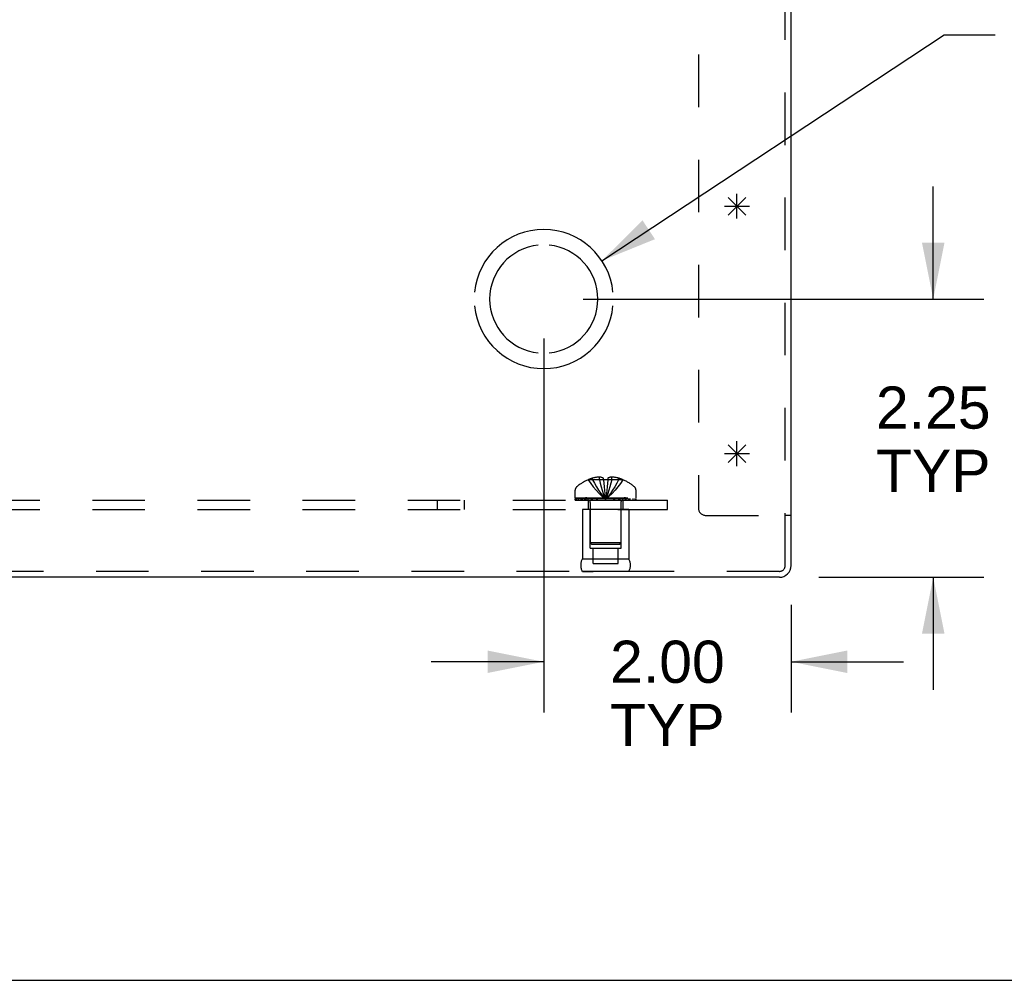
# Model space of a CAD drawing. Header units: inches. Extents: x 0 to 77.3, y 0 to 50.
# Tile 3 of 14: x 28.4 to 36.3, y 0 to 7.8. Entities that reach past the tile are written whole.
import ezdxf

# ---------------------------------------------------------------- set-up
doc = ezdxf.new("R2010")
doc.units = ezdxf.units.IN
doc.header["$LTSCALE"] = 4.25
doc.header["$MEASUREMENT"] = 0
doc.linetypes.add('HIDDEN', pattern=[0.2, 0.1, -0.1])
doc.layers.get('0').update_dxf_attribs({"linetype": 'CONTINUOUS'})
for name, color, linetype in [('DEFAULT_2', 8, 'HIDDEN'), ('DIMENSIONS', 7, 'CONTINUOUS'), ('OPEN', 7, 'CONTINUOUS'), ('SPOTWELDS', 7, 'CONTINUOUS'), ('SUBPANEL', 7, 'CONTINUOUS')]:
    doc.layers.add(name, color=color, linetype=linetype)
doc.styles.get("Standard").update_dxf_attribs({"font": 'arial.ttf'})
doc.dimstyles.new('DIMSTYLE_1', dxfattribs={"dimtxt": 0.340909, "dimasz": 0.454545, "dimexe": 0.09, "dimexo": 0.07, "dimgap": 0.0375, "dimtad": 0, "dimtih": 1, "dimtoh": 1, "dimzin": 4, "dimdsep": 46, "dimtxsty": 'Standard', "dimblk": '_FILLED', "dimblk1": '_FILLED', "dimblk2": '_FILLED', "dimcen": 0.09, "dimadec": 3, "dimazin": 1, "dimtfac": 1, "dimtdec": 3, "dimtofl": 0, "dimtmove": 0, "dimatfit": 3, "dimldrblk": '_FILLED', "dimfxl": 0, "dimtolj": 1, "dimtzin": 4, "dimarcsym": 0})
doc.dimstyles.get("Standard").update_dxf_attribs({"dimtxt": 0.386364, "dimasz": 0.454545, "dimexe": 0.09, "dimexo": 0.07, "dimgap": 0.09, "dimtad": 0, "dimtih": 1, "dimtoh": 1, "dimdec": 3, "dimzin": 4, "dimdsep": 46, "dimtxsty": 'Standard', "dimblk": '_FILLED', "dimblk1": '_FILLED', "dimblk2": '_FILLED', "dimcen": 0.09, "dimadec": 3, "dimazin": 1, "dimtp": 0.001, "dimtm": 0.001, "dimtfac": 1, "dimtdec": 3, "dimtofl": 0, "dimtmove": 0, "dimatfit": 3, "dimldrblk": '_FILLED', "dimfxl": 0, "dimtolj": 1, "dimtzin": 4, "dimarcsym": 0})

# ---------------------------------------------------------------- blocks, each defined once
blk = doc.blocks.new('_FILLED')
at = {"color": 0, "linetype": 'ByBlock'}
blk.add_solid([(0, 0), (-1, 0.2), (-1, -0.2)], dxfattribs=at)
blk = doc.blocks.new('*D18')
at = {"layer": 'DIMENSIONS', "color": 2, "linetype": 'Continuous'}
for p, q in [((35.7747, 5.5081), (35.7747, 6.4172)), ((32.9434, 5.5081), (36.1838, 5.5081)), ((34.8486, 3.2581), (36.1838, 3.2581)), ((35.7747, 3.2581), (35.7747, 2.349))]:
    blk.add_line(p, q, dxfattribs=at)
at = {"layer": 'DIMENSIONS', "color": 2, "linetype": 'Continuous', "xscale": 0.4545454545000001, "yscale": 0.4545454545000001, "zscale": 0.4545454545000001}
for p, rotation in [((35.7747, 5.5081), 270), ((35.7747, 3.2581), 90)]:
    blk.add_blockref('_FILLED', p, dxfattribs=dict(at, rotation=rotation))
at = {"layer": 'DIMENSIONS', "color": 2, "linetype": 'Continuous', "insert": (35.7747, 4.801), "char_height": 0.34091, "width": 0.926411, "attachment_point": 2, "line_spacing_factor": 0.9}
blk.add_mtext('2.25\\PTYP', dxfattribs=at)
blk = doc.blocks.new('*D19')
at = {"layer": 'DIMENSIONS', "color": 2, "linetype": 'Continuous'}
for p, q in [((32.6252, 5.1899), (32.6252, 2.1664)), ((34.6252, 3.0347), (34.6252, 2.1664)), ((32.6252, 2.5755), (31.7161, 2.5755)), ((34.6252, 2.5755), (35.5343, 2.5755))]:
    blk.add_line(p, q, dxfattribs=at)
at = {"layer": 'DIMENSIONS', "color": 2, "linetype": 'Continuous', "xscale": 0.4545454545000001, "yscale": 0.4545454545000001, "zscale": 0.4545454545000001}
blk.add_blockref('_FILLED', (32.6252, 2.5755), dxfattribs=at)
at = {"layer": 'DIMENSIONS', "color": 2, "linetype": 'Continuous', "xscale": 0.4545454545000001, "yscale": 0.4545454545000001, "zscale": 0.4545454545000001, "rotation": 180}
blk.add_blockref('_FILLED', (34.6252, 2.5755), dxfattribs=at)
at = {"layer": 'DIMENSIONS', "color": 2, "linetype": 'Continuous', "insert": (33.6252, 2.746), "char_height": 0.34091, "width": 0.926411, "attachment_point": 2, "line_spacing_factor": 0.9}
blk.add_mtext('2.00\\PTYP', dxfattribs=at)

msp = doc.modelspace()

# ---------------------------------------------------------------- linework, layer by layer
at = {"color": 3, "linetype": 'Continuous'}
for p, q in [((34.6252, 3.3529), (34.6252, 10.5671)), ((34.5304, 3.2581), (18.72, 3.2581))]:
    msp.add_line(p, q, dxfattribs=at)
at = {"color": 7, "linetype": 'Continuous'}
for p, q in [((34.6252, 3.7581), (34.5772, 3.7581)), ((0, 0), (77.2727, 0))]:
    msp.add_line(p, q, dxfattribs=at)
at = {"color": 3, "linetype": 'Continuous'}
msp.add_arc((34.5304, 3.3529), 0.0948, 270, 360, dxfattribs=at)
at = {"layer": 'DEFAULT_2', "color": 8, "linetype": 'HIDDEN'}
for p, q in [((34.5772, 3.3529), (34.5772, 11.2581)), ((33.8752, 10.8848), (33.8752, 3.8201)), ((33.0755, 4.0473), (33.0755, 4.0691)), ((33.1748, 4.0473), (33.1748, 4.0691)), ((32.9849, 4.0469), (32.9847, 4.0473)), ((32.9858, 4.0473), (32.9849, 4.0469)), ((33.1072, 4.0473), (32.9858, 4.0473)), ((33.0207, 4.0473), (33.0207, 4.06)), ((33.1072, 4.0473), (33.1072, 4.06)), ((33.1072, 4.0473), (33.1072, 4.0469)), ((33.1407, 4.0183), (33.1379, 3.9899)), ((33.1432, 4.0473), (33.1406, 4.0179)), ((33.1432, 4.0473), (33.1431, 4.0469)), ((33.1432, 4.06), (33.1432, 4.0473)), ((33.2645, 4.0473), (33.1432, 4.0473)), ((33.2297, 4.0473), (33.2297, 4.06)), ((33.2654, 4.0469), (33.2645, 4.0473)), ((33.2657, 4.0473), (33.2654, 4.0469)), ((32.8792, 3.9011), (32.8792, 3.9623)), ((33.1217, 3.9109), (33.1252, 3.8863)), ((33.1217, 3.9109), (33.1252, 3.8863)), ((33.3712, 3.9011), (33.3712, 3.9623)), ((32.8792, 3.9011), (33.3712, 3.9011)), ((32.8795, 3.8961), (33.3708, 3.8961)), ((32.8795, 3.8811), (32.8795, 3.8961)), ((32.8795, 3.8811), (33.3708, 3.8811)), ((32.8873, 3.8961), (32.8873, 3.8811)), ((32.905, 3.8811), (32.905, 3.8961)), ((32.9264, 3.8811), (32.9264, 3.8961)), ((32.9319, 3.8961), (32.9319, 3.8811)), ((32.9376, 3.8811), (32.9376, 3.8961)), ((32.9574, 3.8811), (32.9574, 3.8961)), ((32.9669, 3.8811), (32.9669, 3.8961)), ((32.9851, 3.8811), (32.9851, 3.8961)), ((33.0012, 3.8639), (33.0012, 3.5361)), ((33.0083, 3.8961), (33.0083, 3.8811)), ((33.0192, 3.8811), (33.0192, 3.8961)), ((33.0544, 3.8811), (33.0544, 3.8961)), ((33.0585, 3.8811), (33.0585, 3.8961)), ((33.1919, 3.8811), (33.1919, 3.8961)), ((33.196, 3.8961), (33.196, 3.8811)), ((33.2311, 3.8811), (33.2311, 3.8961)), ((33.2421, 3.8811), (33.2421, 3.8961)), ((33.2492, 3.8639), (33.2492, 3.5361)), ((33.2653, 3.8811), (33.2653, 3.8961)), ((33.2835, 3.8961), (33.2835, 3.8811)), ((33.2929, 3.8811), (33.2929, 3.8961)), ((33.3128, 3.8811), (33.3128, 3.8961)), ((33.3184, 3.8811), (33.3184, 3.8961)), ((33.324, 3.8811), (33.324, 3.8961)), ((33.3453, 3.8961), (33.3453, 3.8811)), ((33.3631, 3.8811), (33.3631, 3.8961)), ((33.3708, 3.8961), (33.3708, 3.8811)), ((33.3132, 3.8061), (32.9372, 3.8061)), ((32.9372, 3.8061), (32.9372, 3.4061)), ((33.0002, 3.4941), (33.0002, 3.8061)), ((33.2502, 3.4941), (33.2502, 3.8061)), ((33.3132, 3.8061), (33.3132, 3.4061)), ((33.9372, 3.7581), (34.5772, 3.7581)), ((33.2492, 3.5361), (33.0012, 3.5361)), ((33.0112, 3.5261), (33.0012, 3.5361)), ((33.0112, 3.5261), (33.2392, 3.5261)), ((33.2392, 3.5261), (33.2492, 3.5361)), ((33.0002, 3.4941), (33.2502, 3.4941)), ((33.0237, 3.3691), (33.0237, 3.4941)), ((33.2267, 3.3691), (33.2267, 3.4941)), ((33.3132, 3.4061), (32.9372, 3.4061)), ((33.0237, 3.3691), (33.2267, 3.3691)), ((34.5304, 3.3061), (18.72, 3.3061)), ((33.3132, 3.3062), (32.9372, 3.3062)), ((32.9372, 3.3062), (33.0252, 3.3061)), ((33.3132, 3.3062), (33.2252, 3.3061))]:
    msp.add_line(p, q, dxfattribs=at)
for points in [[(33.0755, 4.0691), (33.0704, 4.0687), (33.0653, 4.0683), (33.0601, 4.0677), (33.0548, 4.067), (33.0495, 4.0662), (33.0441, 4.0653), (33.0385, 4.0642), (33.0327, 4.063), (33.0268, 4.0616), (33.0207, 4.06)], [(33.1072, 4.06), (33.1031, 4.0618), (33.099, 4.0635), (33.0951, 4.0649), (33.0912, 4.0661), (33.0873, 4.0671), (33.0833, 4.0679), (33.0794, 4.0686), (33.0755, 4.0691)], [(33.1748, 4.0691), (33.1709, 4.0686), (33.167, 4.0679), (33.1631, 4.0671), (33.1592, 4.0661), (33.1553, 4.0649), (33.1513, 4.0635), (33.1473, 4.0618), (33.1432, 4.06)], [(33.2297, 4.06), (33.2236, 4.0616), (33.2176, 4.063), (33.2119, 4.0642), (33.2063, 4.0653), (33.2008, 4.0662), (33.1955, 4.067), (33.1903, 4.0677), (33.1851, 4.0683), (33.18, 4.0687), (33.1748, 4.0691)], [(32.9849, 4.0469), (33.0046, 4.0179), (33.0257, 3.9899), (33.0484, 3.9627), (33.0725, 3.9363), (33.0981, 3.9109), (33.1252, 3.8863)], [(33.0207, 4.0473), (33.0353, 4.0183), (33.0511, 3.9901), (33.0679, 3.9628), (33.0859, 3.9364), (33.105, 3.9109), (33.1252, 3.8863)], [(33.0755, 4.0473), (33.0825, 4.0183), (33.09, 3.9901), (33.098, 3.9628), (33.1065, 3.9364), (33.1156, 3.9109), (33.1252, 3.8863)], [(33.1431, 4.0469), (33.1372, 4.0471), (33.1312, 4.0472), (33.1252, 4.0473), (33.1192, 4.0472), (33.1132, 4.0471), (33.1072, 4.0469)], [(33.1072, 4.0473), (33.1097, 4.0183), (33.1124, 3.9901), (33.1153, 3.9628), (33.1184, 3.9364), (33.1217, 3.9109)], [(33.1072, 4.0469), (33.1097, 4.0179), (33.1124, 3.9899), (33.1153, 3.9627), (33.1184, 3.9363)], [(33.1748, 4.0473), (33.1679, 4.0183), (33.1604, 3.9901), (33.1524, 3.9628), (33.1438, 3.9364), (33.1348, 3.9109), (33.1252, 3.8863)], [(33.2297, 4.0473), (33.215, 4.0183), (33.1993, 3.9901), (33.1824, 3.9628), (33.1644, 3.9364), (33.1454, 3.9109), (33.1252, 3.8863)], [(33.2654, 4.0469), (33.2458, 4.0179), (33.2246, 3.9899), (33.202, 3.9627), (33.1779, 3.9363), (33.1523, 3.9109), (33.1252, 3.8863)], [(33.1379, 3.9901), (33.135, 3.9627), (33.1319, 3.9363), (33.1287, 3.9109), (33.1252, 3.8863)], [(33.135, 3.9628), (33.1319, 3.9364), (33.1287, 3.9109), (33.1252, 3.8863)]]:
    msp.add_lwpolyline(points, dxfattribs=at)
for centre, radius, start, end in [((32.9142, 3.9623), 0.035, 130.93344, 180), ((33.1252, 3.719), 0.357, 113.17274, 130.93344), ((33.1252, 3.719), 0.3566, 107.04066, 113.00172), ((33.1252, 3.719), 0.3566, 66.99828, 72.95934), ((33.1252, 3.719), 0.357, 49.06656, 66.82726), ((33.3362, 3.9623), 0.035, 0, 49.06656), ((32.964, 3.8639), 0.0372, 59.9503, 90), ((32.964, 3.8639), 0.0372, 0, 27.53986), ((33.2864, 3.8639), 0.0372, 152.46014, 180), ((33.2864, 3.8639), 0.0372, 90, 120.0497), ((33.9372, 3.8201), 0.062, 180, 270), ((33.0238, 3.3562), 0.1, 150.05079, 209.94921), ((33.2265, 3.3562), 0.1, 330.05079, 29.94921), ((34.5304, 3.3529), 0.0468, 270, 360)]:
    msp.add_arc(centre, radius, start, end, dxfattribs=at)
at = {"layer": 'OPEN', "color": 40, "linetype": 'Continuous'}
for radius, start, end in [(0.5625, 5.61122, 174.38878), (0.4375, 95.90372, 264.09628), (0.4375, 275.90372, 84.09628), (0.5625, 185.61122, 354.38878)]:
    msp.add_arc((32.6252, 5.5081), radius, start, end, dxfattribs=at)
at = {"layer": 'SPOTWELDS', "color": 40, "linetype": 'Continuous'}
for p, q in [((34.117, 6.3288), (34.2584, 6.1874)), ((34.117, 6.1874), (34.2584, 6.3288)), ((34.1877, 6.1581), (34.1877, 6.3581)), ((34.0877, 6.2581), (34.2877, 6.2581)), ((34.117, 4.3288), (34.2584, 4.1874)), ((34.117, 4.1874), (34.2584, 4.3288)), ((34.1877, 4.1581), (34.1877, 4.3581)), ((34.0877, 4.2581), (34.2877, 4.2581))]:
    msp.add_line(p, q, dxfattribs=at)
at = {"layer": 'SUBPANEL', "color": 8, "linetype": 'HIDDEN'}
for p, q in [((19.6252, 3.8811), (33.6252, 3.8811)), ((31.7662, 3.8061), (31.7662, 3.8811)), ((31.9842, 3.8061), (31.9842, 3.8811)), ((32.9847, 3.8811), (32.9847, 3.8061)), ((33.2657, 3.8811), (33.2657, 3.8061)), ((33.6252, 3.8061), (33.6252, 3.8811)), ((19.6252, 3.8061), (33.6252, 3.8061))]:
    msp.add_line(p, q, dxfattribs=at)

# ---------------------------------------------------------------- dimensions: what is measured, and where the dimension line sits
at = {"layer": 'DIMENSIONS', "color": 2, "linetype": 'Continuous'}
for base, p1, p2, angle, picture, middle in [((35.7747, 5.5081), (34.7786, 3.2581), (32.8734, 5.5081), 90, '*D18', (35.7747, 4.3748)), ((32.6252, 2.5755), (34.6252, 3.1047), (32.6252, 5.2599), 180, '*D19', (33.6252, 2.3199))]:
    dim = msp.add_linear_dim(base=base, p1=p1, p2=p2, angle=angle, text='<>\\PTYP', dimstyle='DIMSTYLE_1', dxfattribs=at)
    dim.commit()
    dim.dimension.update_dxf_attribs({"geometry": picture, "text_midpoint": middle, "dimtype": 160})

# ---------------------------------------------------------------- leaders
at = {"layer": 'DIMENSIONS', "color": 2, "linetype": 'Continuous', "annotation_type": 0, "has_hookline": 1, "hookline_direction": 1, "text_width": 9.8524}
msp.add_leader([(33.0948, 5.8177), (35.8636, 7.6428), (36.2757, 7.6428)], dimstyle='Standard', override={"dimtad": 0}, dxfattribs=at)

doc.saveas('drawing.dxf')
